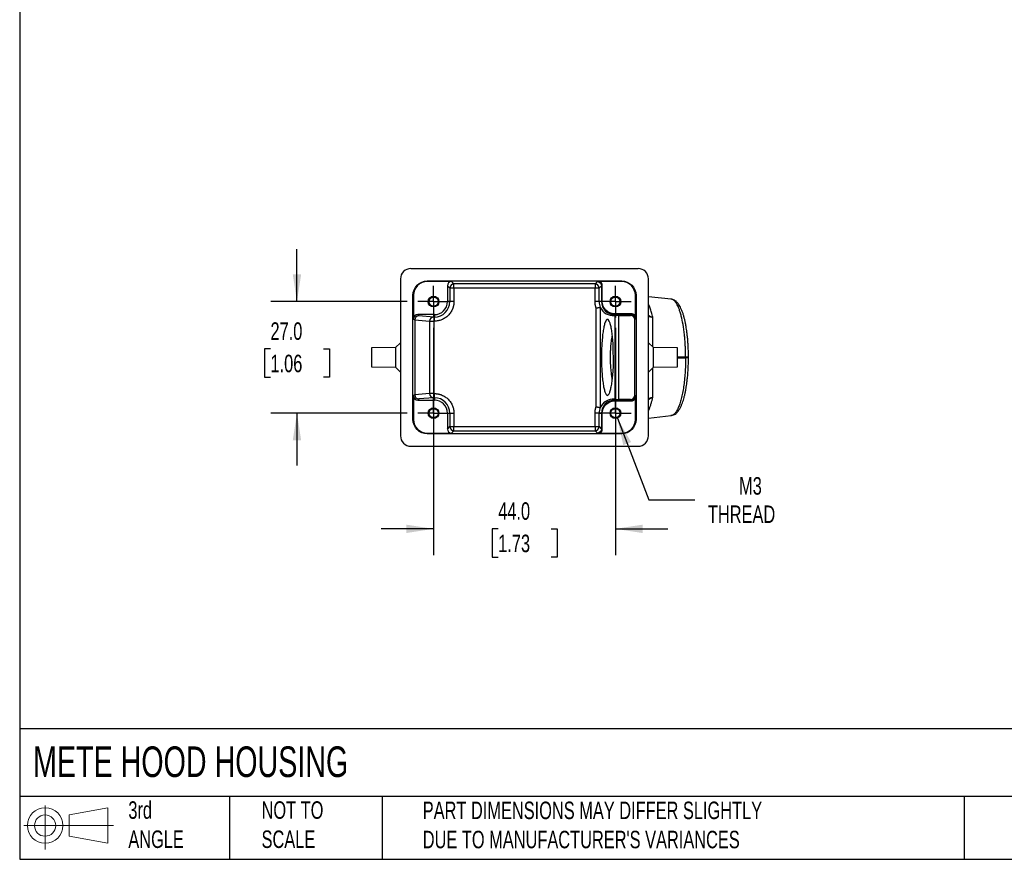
# Model space of a CAD drawing. Header units: millimetres. Extents: x 13 to 546, y 13 to 419.
# Tile 1 of 4: x 13 to 251, y 13 to 216. Entities that reach past the tile are written whole.
import ezdxf

# ---------------------------------------------------------------- set-up
doc = ezdxf.new("R2010")
doc.units = ezdxf.units.MM
doc.header["$LTSCALE"] = 2
doc.linetypes.add('SLD-Center', pattern=[19.05, 15.24, -1.27, 1.27, -1.27])
doc.linetypes.add('SLD-Solid', pattern=[0])
doc.layers.add('CENTER', color=40, linetype='SLD-Center')
doc.layers.add('SLD-DEFPOINTS', color=7, linetype='Continuous')
doc.layers.add('DIMENSIONS', color=140, linetype='SLD-Solid', lineweight=25)
doc.layers.add('TEXT', color=140, linetype='SLD-Solid', lineweight=25)
doc.styles.add('SLDTEXTSTYLE0', font='TXT', dxfattribs={"width": 0.7})
doc.dimstyles.new('SLDDIMSTYLE0', dxfattribs={"dimtxt": 4.316016, "dimasz": 6.604, "dimexe": 0, "dimexo": 0.0625, "dimgap": 1.079004, "dimtad": 0, "dimtih": 1, "dimtoh": 1, "dimrnd": 1e-09, "dimzin": 4, "dimdsep": 46, "dimtxsty": 'SLDTEXTSTYLE0', "dimsah": 1, "dimcen": 0.09, "dimadec": 0, "dimazin": 1, "dimtfac": 1, "dimtmove": 0, "dimatfit": 0, "dimfxl": 0, "dimfrac": 2, "dimtolj": 1, "dimtzin": 12, "dimarcsym": 0})
doc.dimstyles.new('SLDDIMSTYLE1', dxfattribs={"dimtxt": 4.316016, "dimasz": 6.604, "dimexe": 0, "dimexo": 0.0625, "dimgap": 1.079004, "dimtad": 0, "dimtih": 1, "dimtoh": 1, "dimrnd": 1e-09, "dimzin": 12, "dimdsep": 46, "dimtxsty": 'SLDTEXTSTYLE0', "dimsah": 1, "dimcen": 0, "dimadec": 0, "dimazin": 3, "dimtfac": 1, "dimtofl": 0, "dimtmove": 0, "dimatfit": 3, "dimfxl": 0, "dimfrac": 2, "dimtolj": 1, "dimtzin": 12, "dimarcsym": 0})

# ---------------------------------------------------------------- blocks, each defined once
blk = doc.blocks.new('Block11')
at = {"color": 7, "linetype": 'SLD-Solid', "lineweight": 18}
for p, q in [((5.18, 10.62), (5.18, 0)), ((10.96, 8.33), (20.35, 10.06)), ((20.35, 10.06), (20.35, 1.46)), ((10.96, 3.19), (10.96, 8.33)), ((0, 5.76), (21.75, 5.76)), ((10.96, 3.19), (20.35, 1.46))]:
    blk.add_line(p, q, dxfattribs=at)
for radius in [4.3, 2.57]:
    blk.add_circle((5.18, 5.76), radius, dxfattribs=at)
blk = doc.blocks.new('Block12')
at = {"layer": 'SLD-DEFPOINTS'}
blk.add_blockref('Block11', (0, 0), dxfattribs=at)
blk = doc.blocks.new('_D')
at = {"layer": 'DIMENSIONS'}
for p, q in [((112.86, 141.3), (112.86, 86.33)), ((156.86, 141.3), (156.86, 86.33)), ((112.86, 92.68), (100.16, 92.68)), ((128.5, 92.68), (127.05, 92.68)), ((127.05, 92.68), (127.05, 85.82)), ((141.32, 92.68), (142.77, 92.68)), ((142.77, 92.68), (142.77, 85.82)), ((156.86, 92.68), (169.56, 92.68)), ((127.05, 85.82), (128.5, 85.82)), ((142.77, 85.82), (141.32, 85.82))]:
    blk.add_line(p, q, dxfattribs=at)
for points in [[(112.86, 92.68), (106.25, 93.69), (106.25, 91.66)], [(156.86, 92.68), (163.46, 91.66), (163.46, 93.69)]]:
    blk.add_solid(points, dxfattribs=at)
at = {"layer": 'DIMENSIONS', "char_height": 4.233, "attachment_point": 1, "style": 'SLDTEXTSTYLE0'}
for s, insert in [('44.0', (128.5, 99.1)), ('1.73', (128.5, 91.27))]:
    blk.add_mtext(s, dxfattribs=dict(at, insert=insert))
blk = doc.blocks.new('_D_1')
at = {"layer": 'DIMENSIONS'}
for p, q in [((79.8, 147.68), (79.8, 160.38)), ((106.48, 147.68), (73.45, 147.68)), ((73.39, 136.23), (71.94, 136.23)), ((71.94, 136.23), (71.94, 129.37)), ((86.21, 136.23), (87.66, 136.23)), ((87.66, 136.23), (87.66, 129.37)), ((71.94, 129.37), (73.39, 129.37)), ((87.66, 129.37), (86.21, 129.37)), ((106.48, 120.68), (73.45, 120.68)), ((79.8, 120.68), (79.8, 107.98))]:
    blk.add_line(p, q, dxfattribs=at)
for points in [[(79.8, 147.68), (80.82, 154.28), (78.78, 154.28)], [(79.8, 120.68), (78.78, 114.07), (80.82, 114.07)]]:
    blk.add_solid(points, dxfattribs=at)
at = {"layer": 'DIMENSIONS', "char_height": 4.233, "attachment_point": 1, "style": 'SLDTEXTSTYLE0'}
for s, insert in [('27.0', (73.39, 142.65)), ('1.06', (73.39, 134.82))]:
    blk.add_mtext(s, dxfattribs=dict(at, insert=insert))
blk = doc.blocks.new('_D_2')
at = {"layer": 'DIMENSIONS'}
for p, q in [((157.33, 119.46), (164.96, 99.73)), ((164.96, 99.73), (176.07, 99.73))]:
    blk.add_line(p, q, dxfattribs=at)
blk.add_solid([(157.33, 119.46), (158.76, 112.94), (160.66, 113.67)], dxfattribs=at)
at = {"layer": 'DIMENSIONS', "char_height": 4.233, "attachment_point": 1, "style": 'SLDTEXTSTYLE0'}
for s, insert in [('M3', (186.79, 105.19)), ('THREAD', (179.25, 98.33))]:
    blk.add_mtext(s, dxfattribs=dict(at, insert=insert))
blk = doc.blocks.new('SW_CENTERMARKSYMBOL_0')
at = {"layer": 'CENTER', "color": 0}
for p, q in [((0, 2.54), (0, 3.84)), ((0, 0), (0, 2.54)), ((-2.54, 0), (-3.84, 0)), ((0, 0), (-2.54, 0)), ((0, 0), (0, -2.54)), ((0, 0), (2.54, 0)), ((2.54, 0), (3.84, 0)), ((0, -2.54), (0, -3.84))]:
    blk.add_line(p, q, dxfattribs=at)
blk = doc.blocks.new('SW_CENTERMARKSYMBOL_1')
at = {"layer": 'CENTER', "color": 0}
for p, q in [((0, 2.54), (0, 3.84)), ((0, 0), (0, 2.54)), ((-2.54, 0), (-3.84, 0)), ((0, 0), (-2.54, 0)), ((0, 0), (0, -2.54)), ((0, 0), (2.54, 0)), ((2.54, 0), (3.84, 0)), ((0, -2.54), (0, -3.84))]:
    blk.add_line(p, q, dxfattribs=at)
blk = doc.blocks.new('SW_CENTERMARKSYMBOL_2')
at = {"layer": 'CENTER', "color": 0}
for p, q in [((0, 2.54), (0, 3.84)), ((0, 0), (0, 2.54)), ((-2.54, 0), (-3.84, 0)), ((0, 0), (-2.54, 0)), ((0, 0), (0, -2.54)), ((0, 0), (2.54, 0)), ((2.54, 0), (3.84, 0)), ((0, -2.54), (0, -3.84))]:
    blk.add_line(p, q, dxfattribs=at)
blk = doc.blocks.new('SW_CENTERMARKSYMBOL_3')
at = {"layer": 'CENTER', "color": 0}
for p, q in [((0, 2.54), (0, 3.84)), ((0, 0), (0, 2.54)), ((-2.54, 0), (-3.84, 0)), ((0, 0), (-2.54, 0)), ((0, 0), (0, -2.54)), ((0, 0), (2.54, 0)), ((2.54, 0), (3.84, 0)), ((0, -2.54), (0, -3.84))]:
    blk.add_line(p, q, dxfattribs=at)

msp = doc.modelspace()

# ---------------------------------------------------------------- linework, layer by layer
for p, q in [((107.357503, 155.67513), (162.358265, 155.67513)), ((104.857884, 153.175511), (104.857884, 115.174749)), ((111.3356, 152.517577), (111.335601, 152.674673)), ((117.214827, 152.517577), (111.3356, 152.517577)), ((111.335601, 152.674673), (158.385451, 152.674673)), ((117.791149, 151.941256), (117.214827, 152.517577)), ((152.497511, 152.514147), (151.924619, 151.941256)), ((158.385451, 152.517577), (153.155584, 152.517577)), ((158.385451, 152.517577), (158.385451, 152.674673)), ((164.857884, 115.174749), (164.857884, 153.175511)), ((116.21498, 151.51773), (116.21498, 147.67513)), ((116.791301, 150.941408), (116.21498, 151.51773)), ((116.791301, 150.941408), (116.791301, 147.67513)), ((117.791149, 150.941408), (116.791301, 150.941408)), ((151.924619, 151.941256), (117.791149, 151.941256)), ((117.791149, 150.941408), (117.791149, 151.941256)), ((117.791149, 150.941408), (117.791149, 147.67513)), ((151.924619, 150.941408), (117.791149, 150.941408)), ((151.924619, 151.941256), (151.924619, 150.941408)), ((152.924467, 150.941408), (151.924619, 150.941408)), ((151.924619, 147.67513), (151.924619, 150.941408)), ((153.497358, 151.5143), (152.924467, 150.941408)), ((152.924467, 147.67513), (152.924467, 150.941408)), ((153.497358, 151.5143), (153.697328, 151.5143)), ((153.497358, 151.5143), (153.497358, 147.67513)), ((153.697328, 147.67513), (153.697328, 151.5143)), ((107.858341, 119.152847), (107.858341, 149.197414)), ((108.015437, 149.197413), (107.858341, 149.197414)), ((108.015437, 149.197413), (108.015437, 143.518187)), ((161.700331, 144.17283), (161.700331, 149.202696)), ((161.857427, 149.202695), (161.700331, 149.202696)), ((161.857427, 149.202695), (161.857427, 119.147564)), ((170.381829, 148.263622), (164.857884, 148.857099)), ((116.791301, 147.67513), (116.21498, 147.67513)), ((117.791149, 147.67513), (116.791301, 147.67513)), ((152.924467, 147.67513), (151.924619, 147.67513)), ((152.184793, 122.222791), (152.184793, 146.127469)), ((153.497358, 147.67513), (152.924467, 147.67513)), ((153.172481, 146.303521), (153.172481, 122.04674)), ((153.497358, 147.67513), (153.697328, 147.67513)), ((108.015437, 143.518187), (108.306146, 143.227477)), ((108.306146, 143.227477), (108.306152, 143.230882)), ((108.306146, 143.227477), (108.306146, 125.122783)), ((108.306152, 143.230882), (111.907225, 142.941865)), ((109.015284, 144.518034), (109.304272, 144.229047)), ((113.057884, 144.518034), (109.015284, 144.518034)), ((112.884382, 143.941713), (109.304272, 144.229047)), ((112.884382, 143.941713), (113.057884, 143.941713)), ((112.884382, 143.941713), (112.884382, 142.941865)), ((113.057884, 144.518034), (113.057884, 143.941713)), ((113.057884, 142.941865), (113.057884, 143.941713)), ((160.697054, 144.714574), (156.657884, 144.714574)), ((156.657884, 144.514604), (156.657884, 144.714574)), ((156.657884, 144.514604), (160.697054, 144.514604)), ((156.657884, 144.323402), (156.657884, 144.514604)), ((156.722331, 144.330505), (156.657884, 144.323402)), ((156.722331, 144.330505), (156.722331, 124.019755)), ((157.710019, 144.345229), (160.527679, 144.345229)), ((157.710019, 124.005031), (157.710019, 144.345229)), ((160.527679, 144.345229), (160.697054, 144.514604)), ((160.697054, 144.514604), (160.697054, 144.714574)), ((161.527526, 143.345382), (161.696901, 143.514757)), ((161.527526, 125.004879), (161.527526, 143.345382)), ((111.907225, 142.941865), (111.907225, 125.408395)), ((111.907225, 142.941865), (112.884382, 142.941865)), ((113.057884, 142.941865), (112.884382, 142.941865)), ((112.884382, 142.941865), (112.884382, 125.408395)), ((103.657884, 136.52513), (97.857884, 136.474514)), ((97.857884, 136.474514), (97.857884, 131.875746)), ((104.857884, 137.72513), (103.657884, 136.52513)), ((103.657884, 136.52513), (103.657884, 131.82513)), ((166.057884, 136.52513), (164.857884, 137.72513)), ((171.857884, 136.474514), (166.057884, 136.52513)), ((166.057884, 131.82513), (166.057884, 136.52513)), ((171.857884, 134.17513), (171.857884, 136.474514)), ((171.857884, 134.334431), (173.842234, 134.308418)), ((171.857884, 131.875746), (171.857884, 134.17513)), ((171.857884, 134.015829), (173.842234, 134.041842)), ((173.842234, 134.041842), (173.842234, 134.308418)), ((173.842234, 134.308418), (174.541528, 134.308418)), ((174.541528, 134.041842), (173.842234, 134.041842)), ((174.541528, 134.041842), (174.541528, 134.308418)), ((97.857884, 131.875746), (103.657884, 131.82513)), ((103.657884, 131.82513), (104.857884, 130.62513)), ((164.857884, 130.62513), (166.057884, 131.82513)), ((166.057884, 131.82513), (171.857884, 131.875746)), ((108.306146, 125.122783), (108.015437, 124.832073)), ((108.015437, 124.832073), (108.015437, 119.152846)), ((108.306152, 125.119378), (108.306146, 125.122783)), ((111.907225, 125.408395), (108.306152, 125.119378)), ((109.304272, 124.121213), (109.015284, 123.832226)), ((112.884382, 124.408547), (109.304272, 124.121213)), ((112.884382, 125.408395), (111.907225, 125.408395)), ((112.884382, 125.408395), (112.884382, 124.408547)), ((112.884382, 125.408395), (113.057884, 125.408395)), ((113.057884, 124.408547), (112.884382, 124.408547)), ((113.057884, 124.408547), (113.057884, 125.408395)), ((113.057884, 124.408547), (113.057884, 123.832226)), ((156.657884, 123.835656), (156.657884, 124.026858)), ((156.657884, 124.026858), (156.722331, 124.019755)), ((160.527679, 124.005031), (157.710019, 124.005031)), ((160.697054, 123.835656), (160.527679, 124.005031)), ((161.696901, 124.835503), (161.527526, 125.004879)), ((161.700331, 119.147564), (161.700331, 124.177431)), ((109.015284, 123.832226), (113.057884, 123.832226)), ((156.657884, 123.835656), (156.657884, 123.635686)), ((160.697054, 123.835656), (156.657884, 123.835656)), ((156.657884, 123.635686), (160.697054, 123.635686)), ((160.697054, 123.835656), (160.697054, 123.635686)), ((108.015437, 119.152846), (107.858341, 119.152847)), ((116.21498, 120.67513), (116.21498, 116.83253)), ((116.21498, 120.67513), (116.791301, 120.67513)), ((116.791301, 120.67513), (116.791301, 117.408852)), ((116.791301, 120.67513), (117.791149, 120.67513)), ((117.791149, 120.67513), (117.791149, 117.408852)), ((152.924467, 120.67513), (151.924619, 120.67513)), ((151.924619, 117.408852), (151.924619, 120.67513)), ((152.924467, 120.67513), (153.497358, 120.67513)), ((152.924467, 117.408852), (152.924467, 120.67513)), ((153.497358, 120.67513), (153.497358, 116.83596)), ((153.497358, 120.67513), (153.697328, 120.67513)), ((153.697328, 116.83596), (153.697328, 120.67513)), ((161.700331, 119.147564), (161.857427, 119.147564)), ((164.857884, 119.493161), (170.381829, 120.086638)), ((170.3795, 120.10675), (170.281319, 120.0812)), ((170.675809, 120.183858), (170.3795, 120.10675)), ((116.21498, 116.83253), (116.791301, 117.408852)), ((116.791301, 117.408852), (117.791149, 117.408852)), ((117.791149, 116.409004), (117.791149, 117.408852)), ((117.791149, 117.408852), (151.924619, 117.408852)), ((151.924619, 117.408852), (151.924619, 116.409004)), ((151.924619, 117.408852), (152.924467, 117.408852)), ((152.924467, 117.408852), (153.497358, 116.83596)), ((153.697328, 116.83596), (153.497358, 116.83596)), ((111.335601, 115.832683), (111.335601, 115.675587)), ((111.335601, 115.832683), (117.214827, 115.832683)), ((158.38545, 115.675587), (111.335601, 115.675587)), ((117.214827, 115.832683), (117.791149, 116.409004)), ((117.791149, 116.409004), (151.924619, 116.409004)), ((151.924619, 116.409004), (152.497511, 115.836113)), ((153.155584, 115.832683), (158.385451, 115.832683)), ((158.385451, 115.832683), (158.38545, 115.675587)), ((107.357503, 112.67513), (162.358265, 112.67513))]:
    msp.add_line(p, q)
at = {"flags": 128}
msp.add_lwpolyline([(170.535682, 148.204413), (170.454684, 148.233358), (170.281319, 148.26906)], dxfattribs=at)
for centre in [(112.857884, 147.67513), (156.857884, 147.67513), (112.857884, 120.67513), (156.857884, 120.67513)]:
    msp.add_circle(centre, 1.3)
for centre, radius, start, end in [((117.791506, 150.941051), 1.000205, 90.02043702, 179.97956298), ((151.924262, 150.941051), 1.000205, 0.02043702, 89.97956298), ((113.057884, 147.67513), 3.733417, 270, 0), ((113.057884, 147.67513), 3.157096, 270, 0), ((156.657884, 147.67513), 3.733417, 180, 201.9250789), ((156.657884, 147.67513), 3.160526, 180, 270), ((112.900215, 142.948824), 0.993015, 90.91361847, 180.40151211), ((112.900215, 125.401436), 0.993015, 179.59848789, 269.08638153), ((113.057884, 120.67513), 3.733417, 0, 90), ((113.057884, 120.67513), 3.157096, 0, 90), ((156.657884, 120.67513), 3.733417, 158.07492109, 180), ((156.657884, 120.67513), 3.160526, 90, 180), ((170.178131, 121.019909), 0.944363, 276.2730756, 300.35666869), ((117.791506, 117.409209), 1.000205, 180.02043702, 269.97956298), ((151.924262, 117.409209), 1.000205, 270.02043702, 359.97956298)]:
    msp.add_arc(centre, radius, start, end)
for centre, major_axis, ratio, start_param, end_param in [((107.358265, 153.174749), (-1.768305, 1.768305), 0.9996954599, 5.497939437, 7.0684311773), ((162.357503, 153.174749), (1.768305, 1.768305), 0.9996954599, 5.497939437, 7.0684311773), ((117.215132, 151.517425), (-0.707322, 0.707322), 0.9996954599, 5.497939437, 7.0684311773), ((156.283959, 147.67513), (3.392937, 0), 0.9939086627, 3.5677577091, 4.8228202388), ((109.015589, 143.517882), (0.707322, -0.707322), 0.9996954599, 2.3563467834, 3.9268385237), ((109.304272, 143.229199), (0.419495, 0.908107), 0.997342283, 0.4337565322, 2.0008439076), ((157.710019, 144.327774), (1, 0), 0.0174550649, 1.5707963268, 2.9845130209), ((160.527374, 143.345077), (0.707322, 0.707322), 0.9996954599, 5.497939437, 7.0684311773), ((109.015589, 124.832378), (0.707322, 0.707322), 0.9996954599, 2.3563467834, 3.9268385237), ((109.304272, 125.121061), (-0.419495, 0.908107), 0.997342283, 1.140748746, 2.7078361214), ((156.283959, 120.67513), (3.392937, 0), 0.9939086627, 1.4603650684, 2.7154275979), ((157.710019, 124.022486), (1, 0), 0.0174550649, 3.2986722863, 4.7123889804), ((160.527374, 125.005183), (0.707322, -0.707322), 0.9996954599, 5.497939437, 7.0684311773), ((117.215132, 116.832835), (-0.707322, -0.707322), 0.9996954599, 5.497939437, 7.0684311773), ((107.358265, 115.175511), (1.768305, 1.768305), 0.9996954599, 2.3563467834, 3.9268385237), ((162.357503, 115.175511), (1.768305, -1.768305), 0.9996954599, 5.497939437, 7.0684311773)]:
    msp.add_ellipse(centre, major_axis=major_axis, ratio=ratio, start_param=start_param, end_param=end_param)
for points, knots in [([(107.858341, 149.197413), (107.858341, 150.10699), (108.239899, 151.010527), (109.520625, 152.292017), (110.417932, 152.674673), (111.335601, 152.674673)], [0, 0, 0, 0, 0.5, 0.5, 1, 1, 1, 1]), ([(111.335601, 152.517577), (110.460268, 152.517577), (109.603097, 152.152304), (108.379661, 150.928139), (108.015437, 150.065021), (108.015437, 149.197413)], [0, 0, 0, 0, 0.5, 0.5, 1, 1, 1, 1]), ([(153.155584, 152.517577), (153.131804, 152.517672), (153.080703, 152.517876), (152.999709, 152.517477), (152.910499, 152.51639), (152.828063, 152.515578), (152.742176, 152.515447), (152.635319, 152.514944), (152.550219, 152.514451), (152.497511, 152.514146)], [0, 0, 0, 0, 0.1030269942, 0.221393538, 0.3539298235, 0.4996727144, 0.5960578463, 0.7498093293, 1, 1, 1, 1]), ([(153.697328, 151.5143), (153.696545, 151.547558), (153.694721, 151.62504), (153.675899, 151.75644), (153.633196, 151.915938), (153.562644, 152.076211), (153.473919, 152.217142), (153.378815, 152.332412), (153.275027, 152.433097), (153.1954, 152.489416), (153.155584, 152.517577)], [0, 0, 0, 0, 0.0840064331, 0.1957106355, 0.334429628, 0.5000182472, 0.6360387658, 0.7538909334, 0.8769339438, 1, 1, 1, 1]), ([(158.38545, 152.674673), (159.293461, 152.674673), (160.194262, 152.291313), (161.473073, 151.013188), (161.857427, 150.118751), (161.857427, 149.202696)], [0, 0, 0, 0, 0.5, 0.5, 1.0000000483, 1.0000000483, 1.0000000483, 1.0000000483]), ([(161.700331, 149.202696), (161.700331, 150.076005), (161.333507, 150.930572), (160.111721, 152.151702), (159.251082, 152.517577), (158.38545, 152.517577)], [0, 0, 0, 0, 0.5000000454, 0.5000000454, 1.0000000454, 1.0000000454, 1.0000000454, 1.0000000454]), ([(113.957884, 147.67513), (113.957884, 147.813306), (113.903085, 148.101043), (113.657668, 148.474914), (113.283797, 148.720331), (112.857884, 148.801446), (112.431971, 148.720331), (112.0581, 148.474914), (111.812683, 148.101043), (111.731569, 147.67513), (111.812683, 147.249217), (112.0581, 146.875346), (112.431971, 146.629929), (112.857884, 146.548815), (113.283797, 146.629929), (113.657668, 146.875346), (113.903085, 147.249217), (113.957884, 147.536954), (113.957884, 147.67513)], [0, 0, 0, 0, 0.0600271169, 0.125, 0.1899728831, 0.25, 0.3100271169, 0.375, 0.4399728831, 0.5, 0.5600271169, 0.625, 0.6899728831, 0.75, 0.8100271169, 0.875, 0.9399728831, 1, 1, 1, 1]), ([(157.957884, 147.67513), (157.957884, 147.813306), (157.903085, 148.101043), (157.657668, 148.474914), (157.283797, 148.720331), (156.857884, 148.801446), (156.431971, 148.720331), (156.0581, 148.474914), (155.812683, 148.101043), (155.731569, 147.67513), (155.812683, 147.249217), (156.0581, 146.875346), (156.431971, 146.629929), (156.857884, 146.548815), (157.283797, 146.629929), (157.657668, 146.875346), (157.903085, 147.249217), (157.957884, 147.536954), (157.957884, 147.67513)], [0, 0, 0, 0, 0.06002711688, 0.125, 0.18997288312, 0.25, 0.31002711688, 0.375, 0.43997288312, 0.5, 0.56002711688, 0.625, 0.68997288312, 0.75, 0.81002711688, 0.875, 0.93997288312, 1, 1, 1, 1]), ([(173.842234, 134.308418), (173.842111, 134.429726), (173.841869, 134.667734), (173.838634, 135.017394), (173.833578, 135.352222), (173.826769, 135.671525), (173.818532, 135.974702), (173.809137, 136.261239), (173.798869, 136.530698), (173.788002, 136.782726), (173.757963, 137.412239), (173.696515, 138.37785), (173.535962, 140.131043), (173.260755, 142.136477), (172.885692, 143.906866), (172.546287, 145.114427), (172.264238, 145.934175), (171.965308, 146.635786), (171.704824, 147.11944), (171.491465, 147.444561), (171.327965, 147.658917), (171.160225, 147.843728), (170.988831, 147.997233), (170.81446, 148.118223), (170.63787, 148.204724), (170.45987, 148.259138), (170.340848, 148.265752), (170.281319, 148.26906)], [0, 0, 0, 0, 0.0165992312, 0.0325680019, 0.0478787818, 0.0625058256, 0.0764251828, 0.0896146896, 0.1020539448, 0.1137242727, 0.124608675, 0.1897511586, 0.2497564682, 0.3794415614, 0.4994247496, 0.5624733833, 0.6252971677, 0.6875819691, 0.749029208, 0.779494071, 0.8103337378, 0.841492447, 0.8729123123, 0.9045338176, 0.9362963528, 0.9681387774, 1, 1, 1, 1]), ([(174.540918, 134.308418), (174.537916, 134.722752), (174.532128, 135.52151), (174.489028, 136.665075), (174.428474, 137.703676), (174.346947, 138.722642), (174.246602, 139.693055), (174.131324, 140.58726), (174.021612, 141.309787), (173.924038, 141.876888), (173.837094, 142.336399), (173.75497, 142.73745), (173.670508, 143.119896), (173.582238, 143.490758), (173.455824, 143.9837), (173.276609, 144.605215), (173.025123, 145.342494), (172.751685, 146.004418), (172.453421, 146.595181), (172.199773, 146.997259), (171.988663, 147.276945), (171.794907, 147.50305), (171.515145, 147.76585), (171.134503, 148.029201), (170.832452, 148.130163), (170.670618, 148.184256)], [0, 0, 0, 0, 0.0630540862, 0.1215564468, 0.1754987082, 0.2248703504, 0.2835683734, 0.3340938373, 0.3764322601, 0.4105801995, 0.4372494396, 0.4625009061, 0.4877182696, 0.5129018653, 0.5380857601, 0.5915996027, 0.6504514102, 0.7150402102, 0.7682834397, 0.825827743, 0.8501801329, 0.8781248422, 0.9123607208, 0.9530443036, 1, 1, 1, 1]), ([(117.791149, 147.67513), (117.790158, 147.600216), (117.788181, 147.450882), (117.772036, 147.227936), (117.746215, 147.006953), (117.70979, 146.787936), (117.663007, 146.570887), (117.605806, 146.35581), (117.538185, 146.142708), (117.431246, 145.853097), (117.267957, 145.49413), (117.024682, 145.07789), (116.738434, 144.685433), (116.410832, 144.322437), (116.047721, 143.994692), (115.655424, 143.708535), (115.239034, 143.465107), (114.812324, 143.271098), (114.379829, 143.122282), (113.946319, 143.018454), (113.504738, 142.953668), (113.207289, 142.945811), (113.057884, 142.941865)], [0, 0, 0, 0, 0.0302336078, 0.0602680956, 0.0901698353, 0.1200060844, 0.1498445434, 0.1797528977, 0.2097983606, 0.240047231, 0.3043239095, 0.3686714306, 0.4343158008, 0.5000325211, 0.5656768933, 0.6313936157, 0.6956702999, 0.7600178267, 0.8202701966, 0.8799913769, 0.9397213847, 1, 1, 1, 1]), ([(152.184793, 146.127469), (152.161062, 146.199162), (152.113734, 146.34214), (152.055795, 146.560098), (152.007803, 146.779605), (151.97059, 147.000969), (151.944171, 147.224102), (151.927658, 147.449024), (151.925634, 147.599619), (151.924619, 147.67513)], [0, 0, 0, 0, 0.14367232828, 0.28653058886, 0.42889817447, 0.57110182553, 0.71346941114, 0.85632767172, 1, 1, 1, 1]), ([(152.184793, 146.127469), (152.218382, 146.133109), (152.283308, 146.144011), (152.376412, 146.159661), (152.461306, 146.174075), (152.537761, 146.187243), (152.605793, 146.199169), (152.665612, 146.209851), (152.717562, 146.219293), (152.762074, 146.22749), (152.799623, 146.234459), (152.870859, 146.247511), (152.967001, 146.264869), (153.06733, 146.283433), (153.138215, 146.296908), (153.161249, 146.301353), (153.172481, 146.303521)], [0, 0, 0, 0, 0.07168579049, 0.13856533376, 0.20063799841, 0.25790323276, 0.31036057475, 0.35800966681, 0.40085027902, 0.43888234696, 0.47210603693, 0.50052186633, 0.63438501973, 0.76219604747, 0.88403627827, 1, 1, 1, 1]), ([(165.897618, 143.883978), (165.80236, 144.277866), (165.611935, 145.065271), (165.272992, 146.129925), (165.015112, 146.786266), (164.868035, 147.102713), (164.857884, 147.124553)], [0, 0, 0, 0, 0.3124566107, 0.6246197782, 0.9740930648, 1, 1, 1, 1]), ([(156.290118, 130.587834), (156.284235, 130.519376), (156.278615, 130.455072), (156.266898, 130.323113), (156.260969, 130.257401), (156.242962, 130.061079), (156.230669, 129.931283), (156.192882, 129.545304), (156.166591, 129.293605), (156.08401, 128.557991), (156.024161, 128.09257), (155.923227, 127.452593), (155.887539, 127.248636), (155.813939, 126.868621), (155.775873, 126.691445), (155.658044, 126.196729), (155.574536, 125.915138), (155.398354, 125.453119), (155.308169, 125.278993), (155.169802, 125.101714), (155.12316, 125.056735), (155.028786, 124.996376), (154.981019, 124.981222), (154.839351, 124.982647), (154.745973, 125.044481), (154.561233, 125.283046), (154.469409, 125.462215), (154.295267, 125.921562), (154.211995, 126.202294), (154.093066, 126.703766), (154.054609, 126.883902), (153.981413, 127.26395), (153.946473, 127.464682), (153.879963, 127.887907), (153.848392, 128.110391), (153.788579, 128.576861), (153.760197, 128.822268), (153.681331, 129.579914), (153.637132, 130.111022), (153.564835, 131.223228), (153.536674, 131.810198), (153.499393, 132.990883), (153.489858, 133.588232), (153.49015, 134.495485), (153.492743, 134.801177), (153.50265, 135.402972), (153.509942, 135.700436), (153.538525, 136.582977), (153.566496, 137.159161), (153.640337, 138.28152), (153.685104, 138.811381), (153.763811, 139.560056), (153.79199, 139.801856), (153.852422, 140.269197), (153.884718, 140.494673), (153.985622, 141.13006), (154.05887, 141.505191), (154.216605, 142.164323), (154.30169, 142.448633), (154.476137, 142.902564), (154.566251, 143.076116), (154.70595, 143.252768), (154.753143, 143.297208), (154.847014, 143.355441), (154.893937, 143.369572), (154.987759, 143.367467), (155.034658, 143.351247), (155.128432, 143.288893), (155.175545, 143.242427), (155.315073, 143.059681), (155.40486, 142.882431), (155.534938, 142.537682), (155.577523, 142.409493), (155.661097, 142.12575), (155.702205, 141.969528), (155.820563, 141.468066), (155.893654, 141.087908), (156.027732, 140.232128), (156.091774, 139.781105), (156.174719, 139.049072), (156.200199, 138.795026), (156.245411, 138.260318), (156.264958, 137.980078), (156.312741, 137.128506), (156.330927, 136.536801), (156.356405, 135.334267), (156.364104, 134.730079), (156.375489, 133.520507), (156.378977, 132.914527), (156.381153, 132.156707), (156.381481, 132.005125), (156.381641, 131.834583), (156.381656, 131.815634), (156.38167, 131.78721), (156.381994, 131.77748), (156.380809, 131.759475), (156.380208, 131.750494), (156.377189, 131.705633), (156.374718, 131.6699), (156.367216, 131.563002), (156.362087, 131.492142), (156.335981, 131.139318), (156.313649, 130.861667), (156.290118, 130.587834)], [0, 0, 0, 0, 0.00390625, 0.00390625, 0.0078125, 0.0078125, 0.015625, 0.015625, 0.03125, 0.03125, 0.0625, 0.0625, 0.078125, 0.078125, 0.09375, 0.09375, 0.125, 0.125, 0.15625, 0.15625, 0.171875, 0.171875, 0.1875, 0.1875, 0.21875, 0.21875, 0.25, 0.25, 0.28125, 0.28125, 0.296875, 0.296875, 0.3125, 0.3125, 0.328125, 0.328125, 0.34375, 0.34375, 0.375, 0.375, 0.40625, 0.40625, 0.4375, 0.4375, 0.453125, 0.453125, 0.46875, 0.46875, 0.5, 0.5, 0.53125, 0.53125, 0.546875, 0.546875, 0.5625, 0.5625, 0.59375, 0.59375, 0.625, 0.625, 0.65625, 0.65625, 0.671875, 0.671875, 0.6875, 0.6875, 0.703125, 0.703125, 0.71875, 0.71875, 0.75, 0.75, 0.765625, 0.765625, 0.78125, 0.78125, 0.8125, 0.8125, 0.84375, 0.84375, 0.859375, 0.859375, 0.875, 0.875, 0.90625, 0.90625, 0.9375, 0.9375, 0.96875, 0.96875, 0.9765625, 0.9765625, 0.9775390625, 0.9775390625, 0.9780273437, 0.9780273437, 0.978515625, 0.978515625, 0.98046875, 0.98046875, 0.984375, 0.984375, 1, 1, 1, 1]), ([(161.700331, 144.17283), (161.681734, 144.199501), (161.644557, 144.252816), (161.581149, 144.326958), (161.510593, 144.398872), (161.408886, 144.484755), (161.252658, 144.586196), (161.05152, 144.668426), (160.856738, 144.709236), (160.743845, 144.71301), (160.697054, 144.714574)], [0, 0, 0, 0, 0.0821315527, 0.1641782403, 0.2462083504, 0.3365085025, 0.5001256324, 0.7148409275, 0.8818075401, 1, 1, 1, 1]), ([(161.6969, 143.514757), (161.697204, 143.567464), (161.697694, 143.652557), (161.698209, 143.759425), (161.698348, 143.873983), (161.700573, 144.00641), (161.700406, 144.121739), (161.700331, 144.17283)], [0, 0, 0, 0, 0.2503042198, 0.4041066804, 0.5005543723, 0.7787471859, 1, 1, 1, 1]), ([(164.857884, 144.371567), (165.002642, 144.266081), (165.220765, 144.107132), (165.565524, 143.973014), (165.751548, 143.918392), (165.852825, 143.893863), (165.885624, 143.886625), (165.897618, 143.883978)], [0, 0, 0, 0, 0.4965379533, 0.7481895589, 0.9191213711, 0.9704256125, 1, 1, 1, 1]), ([(165.897617, 143.883977), (165.76942, 143.888588), (165.572318, 143.895676), (165.22193, 143.971113), (164.969174, 144.047736), (164.865601, 144.161791), (164.857884, 144.170289)], [0, 0, 0, 0, 0.3133602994, 0.4817856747, 0.9613880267, 1, 1, 1, 1]), ([(165.885467, 136.697547), (165.885311, 136.899852), (165.885081, 137.196404), (165.884984, 137.580578), (165.884931, 137.857682), (165.884915, 138.133209), (165.88493, 138.407236), (165.884979, 138.679625), (165.885058, 138.950296), (165.885179, 139.219152), (165.885301, 139.493102), (165.885594, 139.76723), (165.886019, 140.066277), (165.886588, 140.40721), (165.887391, 140.816761), (165.888479, 141.291289), (165.890229, 141.942645), (165.892572, 142.661775), (165.895251, 143.350595), (165.896917, 143.726122), (165.897617, 143.883977)], [0, 0, 0, 0, 0.0756770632, 0.1109329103, 0.146184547, 0.1814341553, 0.2166838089, 0.2519354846, 0.2871910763, 0.3224524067, 0.357721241, 0.3957723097, 0.4319914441, 0.4782654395, 0.5346132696, 0.6010636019, 0.6776585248, 0.8145109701, 0.9220281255, 1, 1, 1, 1]), ([(156.116682, 128.858119), (156.09353, 128.980299), (156.017539, 129.381327), (155.893925, 130.279013), (155.763189, 131.564998), (155.689664, 132.927116), (155.670455, 134.148122), (155.685971, 135.205322), (155.739204, 136.403826), (155.850052, 137.707241), (155.986522, 138.796731), (156.091862, 139.358631), (156.120004, 139.508745)], [0, 0, 0, 0, 0.0399608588, 0.1311619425, 0.2674419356, 0.4036989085, 0.4965978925, 0.589825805, 0.6827443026, 0.8169161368, 0.9510883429, 1, 1, 1, 1]), ([(170.670618, 120.166004), (170.832452, 120.220098), (171.134504, 120.32106), (171.515143, 120.584409), (171.794913, 120.847216), (171.988647, 121.0733), (172.220967, 121.381047), (172.510265, 121.850752), (172.821093, 122.502519), (173.079963, 123.161926), (173.300102, 123.824769), (173.462621, 124.393067), (173.582239, 124.859506), (173.670508, 125.230363), (173.75497, 125.612811), (173.837094, 126.013861), (173.924038, 126.473372), (174.021612, 127.040473), (174.131324, 127.763), (174.246602, 128.657205), (174.346947, 129.627619), (174.428474, 130.646584), (174.489028, 131.685185), (174.532128, 132.828751), (174.537916, 133.627508), (174.540918, 134.041842)], [0, 0, 0, 0, 0.0469558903, 0.0876396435, 0.1218756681, 0.1498204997, 0.1741729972, 0.2426967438, 0.3050627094, 0.3617403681, 0.4139873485, 0.4619120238, 0.4870960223, 0.5122797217, 0.5374971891, 0.5627487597, 0.5894181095, 0.6235661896, 0.6659047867, 0.7164304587, 0.7751287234, 0.824500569, 0.8784430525, 0.9369456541, 1, 1, 1, 1]), ([(173.842234, 134.041842), (173.836727, 133.431983), (173.82571, 132.21206), (173.731438, 130.413922), (173.582458, 128.677857), (173.374897, 127.036123), (173.115302, 125.516033), (172.807832, 124.141277), (172.45651, 122.937281), (172.068433, 121.922437), (171.650119, 121.104974), (171.206866, 120.535975), (170.878696, 120.230537), (170.699387, 120.189283), (170.675809, 120.183858)], [0, 0, 0, 0, 0.0897450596, 0.1795201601, 0.2693185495, 0.3590925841, 0.4487597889, 0.5382320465, 0.6277837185, 0.71749393, 0.8069532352, 0.8965168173, 0.9863927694, 1, 1, 1, 1]), ([(165.897617, 124.466283), (165.895782, 124.91046), (165.892121, 125.796453), (165.88807, 127.281741), (165.885095, 128.853344), (165.883661, 130.318277), (165.884334, 131.26927), (165.884604, 131.65185)], [0, 0, 0, 0, 0.2151462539, 0.4291493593, 0.6424461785, 0.8561577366, 1, 1, 1, 1]), ([(113.057884, 125.408395), (113.132798, 125.407404), (113.282133, 125.405427), (113.505078, 125.389282), (113.726061, 125.363461), (113.945079, 125.327036), (114.162128, 125.280253), (114.377204, 125.223052), (114.590306, 125.155431), (114.879917, 125.048492), (115.238884, 124.885203), (115.655125, 124.641928), (116.047581, 124.35568), (116.410577, 124.028078), (116.738322, 123.664967), (117.02448, 123.27267), (117.267907, 122.85628), (117.461916, 122.42957), (117.610732, 121.997075), (117.71456, 121.563565), (117.779346, 121.121984), (117.787203, 120.824535), (117.791149, 120.67513)], [0, 0, 0, 0, 0.0302336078, 0.0602680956, 0.0901698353, 0.1200060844, 0.1498445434, 0.1797528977, 0.2097983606, 0.240047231, 0.3043239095, 0.3686714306, 0.4343158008, 0.5000325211, 0.5656768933, 0.6313936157, 0.6956702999, 0.7600178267, 0.8202701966, 0.8799913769, 0.9397213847, 1, 1, 1, 1]), ([(160.697054, 123.635686), (160.730312, 123.636469), (160.807793, 123.638294), (160.939198, 123.65711), (161.098671, 123.699843), (161.273064, 123.77642), (161.440959, 123.887424), (161.587765, 124.021942), (161.663405, 124.126423), (161.700331, 124.177431)], [0, 0, 0, 0, 0.0840291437, 0.1957635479, 0.3345200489, 0.5001534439, 0.6746831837, 0.8411824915, 1, 1, 1, 1]), ([(161.700331, 124.177431), (161.700426, 124.201211), (161.70063, 124.252311), (161.700231, 124.333305), (161.699144, 124.422515), (161.698332, 124.504951), (161.698201, 124.590838), (161.697698, 124.697695), (161.697205, 124.782795), (161.6969, 124.835503)], [0, 0, 0, 0, 0.1030269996, 0.2213935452, 0.3539298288, 0.4996727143, 0.5960578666, 0.7498093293, 1, 1, 1, 1]), ([(164.857884, 124.179971), (164.865601, 124.188469), (164.969174, 124.302524), (165.221924, 124.379145), (165.57231, 124.454583), (165.769412, 124.461672), (165.897617, 124.466283)], [0, 0, 0, 0, 0.0386119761, 0.5182143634, 0.6866202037, 1, 1, 1, 1]), ([(164.857884, 121.225215), (164.877716, 121.268189), (164.925002, 121.37065), (165.001274, 121.547219), (165.089358, 121.761745), (165.183913, 122.006779), (165.333505, 122.419834), (165.519936, 122.999155), (165.725015, 123.734074), (165.842632, 124.233024), (165.897618, 124.466282)], [0, 0, 0, 0, 0.0506591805, 0.1207844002, 0.1981806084, 0.282850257, 0.3747972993, 0.608648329, 0.8170437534, 1, 1, 1, 1]), ([(164.857884, 123.974536), (165.001227, 124.081263), (165.291643, 124.297493), (165.693905, 124.409539), (165.897618, 124.466281)], [0, 0, 0, 0, 0.4935793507, 1, 1, 1, 1]), ([(113.957884, 120.67513), (113.957884, 120.813306), (113.903085, 121.101043), (113.657668, 121.474914), (113.283797, 121.720331), (112.857884, 121.801446), (112.431971, 121.720331), (112.0581, 121.474914), (111.812683, 121.101043), (111.731569, 120.67513), (111.812683, 120.249217), (112.0581, 119.875346), (112.431971, 119.629929), (112.857884, 119.548815), (113.283797, 119.629929), (113.657668, 119.875346), (113.903085, 120.249217), (113.957884, 120.536954), (113.957884, 120.67513)], [0, 0, 0, 0, 0.0600271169, 0.125, 0.1899728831, 0.25, 0.3100271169, 0.375, 0.4399728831, 0.5, 0.5600271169, 0.625, 0.6899728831, 0.75, 0.8100271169, 0.875, 0.9399728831, 1, 1, 1, 1]), ([(151.924619, 120.67513), (151.925634, 120.750641), (151.927658, 120.901236), (151.944171, 121.126158), (151.97059, 121.349291), (152.007803, 121.570655), (152.055795, 121.790162), (152.113734, 122.00812), (152.161062, 122.151099), (152.184793, 122.222791)], [0, 0, 0, 0, 0.14367232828, 0.28653058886, 0.42889817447, 0.57110182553, 0.71346941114, 0.85632767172, 1, 1, 1, 1]), ([(152.184793, 122.222791), (152.213522, 122.217969), (152.281363, 122.206581), (152.397651, 122.186707), (152.54745, 122.160661), (152.69843, 122.133856), (152.8466, 122.10736), (152.970468, 122.084384), (153.070801, 122.065496), (153.13953, 122.052802), (153.161787, 122.048707), (153.172481, 122.04674)], [0, 0, 0, 0, 0.0613480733, 0.1448649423, 0.2504842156, 0.3928942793, 0.5003467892, 0.6390320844, 0.7684634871, 0.8887524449, 1, 1, 1, 1]), ([(157.957884, 120.67513), (157.957884, 120.813306), (157.903085, 121.101043), (157.657668, 121.474914), (157.283797, 121.720331), (156.857884, 121.801446), (156.431971, 121.720331), (156.0581, 121.474914), (155.812683, 121.101043), (155.731569, 120.67513), (155.812683, 120.249217), (156.0581, 119.875346), (156.431971, 119.629929), (156.857884, 119.548815), (157.283797, 119.629929), (157.657668, 119.875346), (157.903085, 120.249217), (157.957884, 120.536954), (157.957884, 120.67513)], [0, 0, 0, 0, 0.0600271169, 0.125, 0.1899728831, 0.25, 0.3100271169, 0.375, 0.4399728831, 0.5, 0.5600271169, 0.625, 0.6899728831, 0.75, 0.8100271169, 0.875, 0.9399728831, 1, 1, 1, 1]), ([(111.335601, 115.675587), (110.426024, 115.675587), (109.522487, 116.057145), (108.240997, 117.337871), (107.858341, 118.235178), (107.858341, 119.152847)], [0.49999998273, 0.49999998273, 0.49999998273, 0.49999998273, 0.75, 0.75, 1, 1, 1, 1]), ([(108.015437, 119.152847), (108.015437, 118.277514), (108.38071, 117.420343), (109.604875, 116.196907), (110.467993, 115.832683), (111.335601, 115.832683)], [0.49999997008, 0.49999997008, 0.49999997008, 0.49999997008, 0.74999997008, 0.74999997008, 1, 1, 1, 1]), ([(158.38545, 115.832683), (159.258759, 115.832683), (160.113326, 116.199508), (161.334456, 117.421293), (161.700331, 118.281933), (161.700331, 119.147564)], [0, 0, 0, 0, 0.5, 0.5, 1, 1, 1, 1]), ([(161.857427, 119.147564), (161.857427, 118.239553), (161.474067, 117.338752), (160.195942, 116.059941), (159.301505, 115.675587), (158.38545, 115.675587)], [0, 0, 0, 0, 0.5, 0.5, 1, 1, 1, 1]), ([(153.155584, 115.832683), (153.182255, 115.85128), (153.23557, 115.888457), (153.309712, 115.951866), (153.381626, 116.022421), (153.467509, 116.124128), (153.56895, 116.280356), (153.65118, 116.481494), (153.69199, 116.676276), (153.695764, 116.789169), (153.697328, 116.83596)], [0, 0, 0, 0, 0.0821315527, 0.1641782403, 0.2462083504, 0.3365085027, 0.5001256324, 0.7148409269, 0.8818075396, 1, 1, 1, 1]), ([(152.497511, 115.836114), (152.550218, 115.83581), (152.635311, 115.83532), (152.742179, 115.834806), (152.856737, 115.834666), (152.989164, 115.832441), (153.104493, 115.832608), (153.155584, 115.832683)], [0, 0, 0, 0, 0.2503042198, 0.4041066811, 0.5005543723, 0.778747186, 1, 1, 1, 1])]:
    msp.add_open_spline(points, degree=3, knots=knots)
for points in [[(152.497511, 152.514146), (153.041644, 152.514061), (153.497392, 152.059462), (153.497358, 151.5143)], [(153.194494, 146.281095), (153.187359, 146.296714), (153.180041, 146.304954), (153.172481, 146.303521)], [(156.657884, 144.714574), (155.023909, 144.714574), (153.697328, 146.041155), (153.697328, 147.67513)], [(160.697054, 144.514604), (161.242216, 144.514638), (161.696815, 144.05889), (161.6969, 143.514757)], [(161.6969, 124.835503), (161.696815, 124.291371), (161.242216, 123.835623), (160.697054, 123.835656)], [(153.172481, 122.04674), (153.180041, 122.045306), (153.187359, 122.053546), (153.194494, 122.069165)], [(153.697328, 120.67513), (153.697328, 122.309105), (155.023909, 123.635686), (156.657884, 123.635686)], [(153.497358, 116.83596), (153.497392, 116.290798), (153.041644, 115.836199), (152.497511, 115.836114)]]:
    msp.add_open_spline(points, degree=3)
at = {"layer": 'TEXT'}
for p, q in [((12.7, 419.1), (12.7, 12.7)), ((546.1, 44.252215), (12.7, 44.252215)), ((546.1, 27.94), (12.7, 27.94)), ((63.5, 27.94), (63.5, 12.7)), ((100.423256, 27.94), (100.423256, 12.7)), ((241.292955, 27.94), (241.292955, 12.7)), ((12.7, 12.7), (546.1, 12.7))]:
    msp.add_line(p, q, dxfattribs=at)

# ---------------------------------------------------------------- block references
at = {"layer": 'CENTER'}
for name, p in [('SW_CENTERMARKSYMBOL_2', (112.857884, 147.67513)), ('SW_CENTERMARKSYMBOL_3', (156.857884, 147.67513)), ('SW_CENTERMARKSYMBOL_1', (112.857884, 120.67513)), ('SW_CENTERMARKSYMBOL_0', (156.857884, 120.67513))]:
    msp.add_blockref(name, p, dxfattribs=at)
at = {"layer": 'SLD-DEFPOINTS'}
msp.add_blockref('Block12', (13.675877, 15.107711), dxfattribs=at)

# ---------------------------------------------------------------- texts
at = {"layer": 'TEXT', "attachment_point": 1, "style": 'SLDTEXTSTYLE0'}
for s, insert, char_height in [('METE HOOD HOUSING', (15.931468, 40.02152), 7.40833333), ('3rd^JANGLE', (38.991447, 26.73493), 4.2333333), ('NOT TO^JSCALE', (71.230838, 26.73493), 4.23333333), ("PART DIMENSIONS MAY DIFFER SLIGHTLY ^JDUE TO MANUFACTURER'S VARIANCES", (110.238569, 26.660944), 4.23333333)]:
    msp.add_mtext(s, dxfattribs=dict(at, insert=insert, char_height=char_height))

# ---------------------------------------------------------------- dimensions: what is measured, and where the dimension line sits
at = {"layer": 'DIMENSIONS'}
dim = msp.add_linear_dim(base=(79.799431, 147.67513), p1=(109.017884, 120.67513), p2=(109.017884, 147.67513), angle=90, dimstyle='SLDDIMSTYLE0', dxfattribs=at)
dim.commit()
dim.dimension.update_dxf_attribs({"geometry": '_D_1', "text_midpoint": (79.799431, 136.226218), "dimtype": 160})
dim = msp.add_linear_dim(base=(156.857884, 92.675105), p1=(112.857884, 143.83513), p2=(156.857884, 143.83513), dimstyle='SLDDIMSTYLE0', dxfattribs=at)
dim.commit()
dim.dimension.update_dxf_attribs({"geometry": '_D', "text_midpoint": (134.908645, 92.675105), "dimtype": 160})
dim = msp.add_diameter_dim_2p(p1=(156.388776, 121.88754), p2=(157.326992, 119.46272), text='M3\\PTHREAD', dimstyle='SLDDIMSTYLE1', override={"dimpost": '<>'}, dxfattribs=at)
dim.commit()
dim.dimension.update_dxf_attribs({"geometry": '_D_2', "text_midpoint": (190.961321, 99.731063), "dimtype": 163})

doc.saveas('drawing.dxf')
